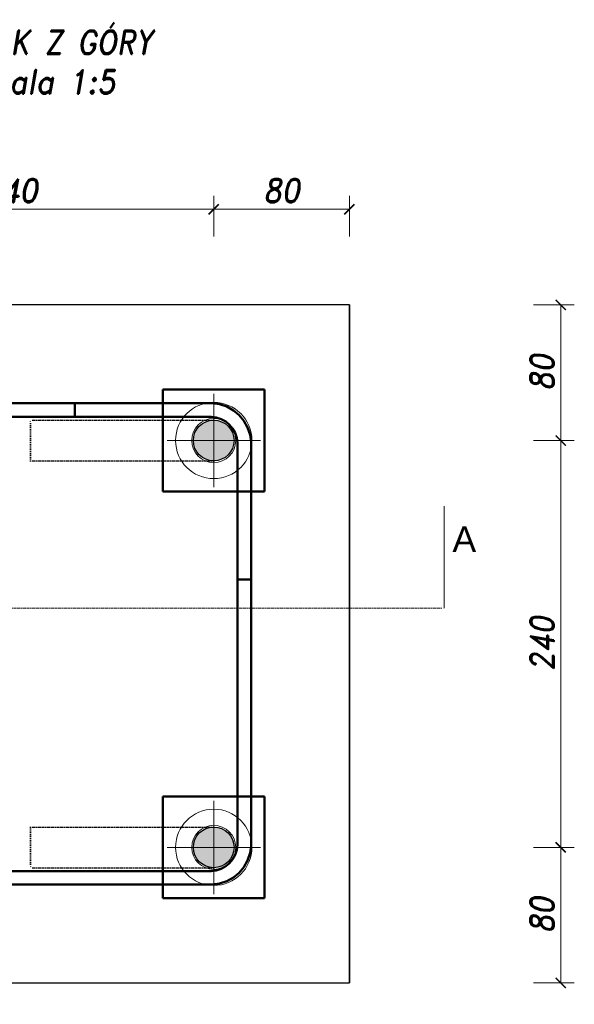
# Model space of a CAD drawing. Header units: millimetres. Extents: x -13383 to -11032, y 6576 to 8462.
# Tile 6 of 6: x -11359 to -11032, y 7813 to 8394. Entities that reach past the tile are written whole.
import ezdxf

# ---------------------------------------------------------------- set-up
doc = ezdxf.new("R2010")
doc.units = ezdxf.units.MM
doc.linetypes.add('PUNKT2_S9', pattern=[1, 0, -1])
for name, color, linetype, lineweight in [('BK_0.50', 3, 'Continuous', 50), ('BK_Beton', 2, 'Continuous', 15), ('XR$1$Ogólne', 7, 'Continuous', 25), ('XR$1$STANDARD', 7, 'Continuous', 25), ('XR$1$Wype³nienie', 7, 'Continuous', 13)]:
    doc.layers.add(name, color=color, linetype=linetype, lineweight=lineweight)
doc.styles.add('ARIAL', font='arial.ttf')
doc.styles.add('ROMAND', font='romand.shx', dxfattribs={"width": 0.9, "oblique": 10})
doc.dimstyles.new('mosstowy1-10', dxfattribs={"dimscale": 2, "dimtxt": 7, "dimasz": 3, "dimexe": 4, "dimexo": 4, "dimgap": 2, "dimtad": 1, "dimdec": 0, "dimtxsty": 'ROMAND', "dimblk": 'ARCHTICK', "dimcen": 4, "dimclrd": 4, "dimclre": 4, "dimclrt": 256, "dimadec": 0, "dimazin": 0, "dimtfac": 1, "dimtdec": 0, "dimtmove": 1, "dimatfit": 3, "dimfxl": 8, "dimfxlon": 1, "dimtfillclr": 256, "dimlwd": 9, "dimlwe": 9, "dimarcsym": 0})

# ---------------------------------------------------------------- blocks, each defined once
blk = doc.blocks.new('_ArchTick')
at = {"layer": 'BK_0.50', "color": 0, "const_width": 0.15}
blk.add_lwpolyline([(-0.5, -0.5), (0.5, 0.5)], dxfattribs=at)
blk = doc.blocks.new('*D264')
at = {"layer": 'BK_Beton', "color": 4, "lineweight": 9, "transparency": 16777216}
for p, q in [((-11484.61, 8266.1), (-11484.61, 8290.1)), ((-11244.61, 8266.1), (-11244.61, 8290.1)), ((-11484.61, 8282.1), (-11244.61, 8282.1))]:
    blk.add_line(p, q, dxfattribs=at)
at = {"layer": 'Defpoints', "color": 0, "lineweight": 25, "transparency": 16777216}
for p in [(-11244.61, 8282.1), (-11484.61, 8165.69), (-11244.61, 8165.69)]:
    blk.add_point(p, dxfattribs=at)
at = {"layer": 'BK_Beton', "color": 4, "lineweight": 9, "transparency": 16777216, "xscale": 6, "yscale": 6, "zscale": 6, "rotation": 180}
blk.add_blockref('_ArchTick', (-11484.61, 8282.1), dxfattribs=at)
at = {"layer": 'BK_Beton', "color": 4, "lineweight": 9, "transparency": 16777216, "xscale": 6, "yscale": 6, "zscale": 6}
blk.add_blockref('_ArchTick', (-11244.61, 8282.1), dxfattribs=at)
at = {"layer": 'BK_Beton', "transparency": 16777216, "insert": (-11364.61, 8293.1), "char_height": 14, "attachment_point": 5, "style": 'ROMAND'}
blk.add_mtext('240', dxfattribs=at)
blk = doc.blocks.new('*D265')
at = {"layer": 'BK_Beton', "color": 4, "lineweight": 9, "transparency": 16777216}
for p, q in [((-11244.61, 8266.1), (-11244.61, 8290.1)), ((-11164.61, 8266.1), (-11164.61, 8290.1)), ((-11244.61, 8282.1), (-11164.61, 8282.1))]:
    blk.add_line(p, q, dxfattribs=at)
at = {"layer": 'Defpoints', "color": 0, "lineweight": 25, "transparency": 16777216}
for p in [(-11164.61, 8282.1), (-11164.61, 8245.69), (-11244.61, 8165.69)]:
    blk.add_point(p, dxfattribs=at)
at = {"layer": 'BK_Beton', "color": 4, "lineweight": 9, "transparency": 16777216, "xscale": 6, "yscale": 6, "zscale": 6, "rotation": 180}
blk.add_blockref('_ArchTick', (-11244.61, 8282.1), dxfattribs=at)
at = {"layer": 'BK_Beton', "color": 4, "lineweight": 9, "transparency": 16777216, "xscale": 6, "yscale": 6, "zscale": 6}
blk.add_blockref('_ArchTick', (-11164.61, 8282.1), dxfattribs=at)
at = {"layer": 'BK_Beton', "transparency": 16777216, "insert": (-11204.61, 8293.1), "char_height": 14, "attachment_point": 5, "style": 'ROMAND'}
blk.add_mtext('80', dxfattribs=at)
blk = doc.blocks.new('*D266')
at = {"layer": 'BK_Beton', "color": 4, "lineweight": 9, "transparency": 16777216}
for p, q in [((-11564.61, 7777.91), (-11564.61, 7753.91)), ((-11164.61, 7777.91), (-11164.61, 7753.91)), ((-11564.61, 7761.91), (-11164.61, 7761.91))]:
    blk.add_line(p, q, dxfattribs=at)
at = {"layer": 'Defpoints', "color": 0, "lineweight": 25, "transparency": 16777216}
for p in [(-11564.61, 7825.68), (-11164.61, 7825.68), (-11164.61, 7761.91)]:
    blk.add_point(p, dxfattribs=at)
at = {"layer": 'BK_Beton', "color": 4, "lineweight": 9, "transparency": 16777216, "xscale": 6, "yscale": 6, "zscale": 6, "rotation": 180}
blk.add_blockref('_ArchTick', (-11564.61, 7761.91), dxfattribs=at)
at = {"layer": 'BK_Beton', "color": 4, "lineweight": 9, "transparency": 16777216, "xscale": 6, "yscale": 6, "zscale": 6}
blk.add_blockref('_ArchTick', (-11164.61, 7761.91), dxfattribs=at)
at = {"layer": 'BK_Beton', "transparency": 16777216, "insert": (-11364.61, 7772.91), "char_height": 14, "attachment_point": 5, "style": 'ROMAND'}
blk.add_mtext('400', dxfattribs=at)
blk = doc.blocks.new('*D267')
at = {"layer": 'BK_Beton', "color": 4, "lineweight": 9, "transparency": 16777216}
for p, q in [((-11055.97, 7905.69), (-11031.97, 7905.69)), ((-11039.97, 7825.69), (-11039.97, 7905.69)), ((-11055.97, 7825.69), (-11031.97, 7825.69))]:
    blk.add_line(p, q, dxfattribs=at)
at = {"layer": 'Defpoints', "color": 0, "lineweight": 25, "transparency": 16777216}
for p in [(-11214.61, 7905.69), (-11039.97, 7905.69), (-11134.61, 7825.69)]:
    blk.add_point(p, dxfattribs=at)
at = {"layer": 'BK_Beton', "color": 4, "lineweight": 9, "transparency": 16777216, "xscale": 6, "yscale": 6, "zscale": 6}
for p, rotation in [((-11039.97, 7905.69), 90), ((-11039.97, 7825.69), 270)]:
    blk.add_blockref('_ArchTick', p, dxfattribs=dict(at, rotation=rotation))
at = {"layer": 'BK_Beton', "transparency": 16777216, "insert": (-11050.97, 7865.69), "char_height": 14, "attachment_point": 5, "rotation": 90, "style": 'ROMAND'}
blk.add_mtext('80', dxfattribs=at)
blk = doc.blocks.new('*D268')
at = {"layer": 'BK_Beton', "color": 4, "lineweight": 9, "transparency": 16777216}
for p, q in [((-11055.97, 8145.69), (-11031.97, 8145.69)), ((-11039.97, 7905.69), (-11039.97, 8145.69)), ((-11055.97, 7905.69), (-11031.97, 7905.69))]:
    blk.add_line(p, q, dxfattribs=at)
at = {"layer": 'Defpoints', "color": 0, "lineweight": 25, "transparency": 16777216}
for p in [(-11214.61, 8145.69), (-11039.97, 8145.69), (-11214.61, 7905.69)]:
    blk.add_point(p, dxfattribs=at)
at = {"layer": 'BK_Beton', "color": 4, "lineweight": 9, "transparency": 16777216, "xscale": 6, "yscale": 6, "zscale": 6}
for p, rotation in [((-11039.97, 8145.69), 90), ((-11039.97, 7905.69), 270)]:
    blk.add_blockref('_ArchTick', p, dxfattribs=dict(at, rotation=rotation))
at = {"layer": 'BK_Beton', "transparency": 16777216, "insert": (-11050.97, 8025.69), "char_height": 14, "attachment_point": 5, "rotation": 90, "style": 'ROMAND'}
blk.add_mtext('240', dxfattribs=at)
blk = doc.blocks.new('*D269')
at = {"layer": 'BK_Beton', "color": 4, "lineweight": 9, "transparency": 16777216}
for p, q in [((-11055.97, 8225.69), (-11031.97, 8225.69)), ((-11039.97, 8145.69), (-11039.97, 8225.69)), ((-11055.97, 8145.69), (-11031.97, 8145.69))]:
    blk.add_line(p, q, dxfattribs=at)
at = {"layer": 'Defpoints', "color": 0, "lineweight": 25, "transparency": 16777216}
for p in [(-11134.61, 8225.69), (-11039.97, 8225.69), (-11214.61, 8145.69)]:
    blk.add_point(p, dxfattribs=at)
at = {"layer": 'BK_Beton', "color": 4, "lineweight": 9, "transparency": 16777216, "xscale": 6, "yscale": 6, "zscale": 6}
for p, rotation in [((-11039.97, 8225.69), 90), ((-11039.97, 8145.69), 270)]:
    blk.add_blockref('_ArchTick', p, dxfattribs=dict(at, rotation=rotation))
at = {"layer": 'BK_Beton', "transparency": 16777216, "insert": (-11050.97, 8185.69), "char_height": 14, "attachment_point": 5, "rotation": 90, "style": 'ROMAND'}
blk.add_mtext('80', dxfattribs=at)

msp = doc.modelspace()

# ---------------------------------------------------------------- hatches: boundary and pattern name
at = {"layer": 'XR$1$Wype³nienie', "linetype": 'Continuous', "lineweight": 25}
for points in [[(-11232.61, 8145.69), (-11232.61, 8145.89), (-11232.61, 8146.1), (-11232.62, 8146.31), (-11232.64, 8146.52), (-11232.65, 8146.73), (-11232.67, 8146.94), (-11232.7, 8147.15), (-11232.72, 8147.36), (-11232.75, 8147.56), (-11232.79, 8147.77), (-11232.83, 8147.98), (-11232.87, 8148.18), (-11232.91, 8148.38), (-11232.96, 8148.59), (-11233.02, 8148.79), (-11233.07, 8148.99), (-11233.13, 8149.19), (-11233.19, 8149.39), (-11233.26, 8149.59), (-11233.33, 8149.79), (-11233.4, 8149.99), (-11233.48, 8150.18), (-11233.56, 8150.37), (-11233.64, 8150.57), (-11233.73, 8150.76), (-11233.82, 8150.95), (-11233.91, 8151.13), (-11234.01, 8151.32), (-11234.11, 8151.5), (-11234.21, 8151.69), (-11234.32, 8151.87), (-11234.43, 8152.04), (-11234.54, 8152.22), (-11234.66, 8152.4), (-11234.78, 8152.57), (-11234.9, 8152.74), (-11235.02, 8152.91), (-11235.15, 8153.07), (-11235.28, 8153.24), (-11235.41, 8153.4), (-11235.55, 8153.56), (-11235.69, 8153.71), (-11235.83, 8153.87), (-11235.97, 8154.02), (-11236.12, 8154.17), (-11236.27, 8154.32), (-11236.42, 8154.46), (-11236.58, 8154.6), (-11236.73, 8154.74), (-11236.89, 8154.88), (-11237.05, 8155.01), (-11237.22, 8155.14), (-11237.38, 8155.27), (-11237.55, 8155.39), (-11237.72, 8155.52), (-11237.9, 8155.63), (-11238.07, 8155.75), (-11238.25, 8155.86), (-11238.43, 8155.97), (-11238.61, 8156.08), (-11238.79, 8156.18), (-11238.97, 8156.28), (-11239.16, 8156.38), (-11239.35, 8156.47), (-11239.54, 8156.56), (-11239.73, 8156.65), (-11239.92, 8156.73), (-11240.11, 8156.81), (-11240.31, 8156.89), (-11240.5, 8156.96), (-11240.7, 8157.03), (-11240.9, 8157.1), (-11241.1, 8157.16), (-11241.3, 8157.22), (-11241.5, 8157.28), (-11241.7, 8157.33), (-11241.91, 8157.38), (-11242.11, 8157.42), (-11242.32, 8157.46), (-11242.52, 8157.5), (-11242.73, 8157.54), (-11242.94, 8157.57), (-11243.14, 8157.6), (-11243.35, 8157.62), (-11243.56, 8157.64), (-11243.77, 8157.66), (-11243.98, 8157.67), (-11244.19, 8157.68), (-11244.4, 8157.68), (-11244.61, 8157.69), (-11244.82, 8157.68), (-11245.03, 8157.68), (-11245.23, 8157.67), (-11245.44, 8157.66), (-11245.65, 8157.64), (-11245.86, 8157.62), (-11246.07, 8157.6), (-11246.28, 8157.57), (-11246.48, 8157.54), (-11246.69, 8157.5), (-11246.9, 8157.46), (-11247.1, 8157.42), (-11247.31, 8157.38), (-11247.51, 8157.33), (-11247.71, 8157.28), (-11247.91, 8157.22), (-11248.11, 8157.16), (-11248.31, 8157.1), (-11248.51, 8157.03), (-11248.71, 8156.96), (-11248.91, 8156.89), (-11249.1, 8156.81), (-11249.3, 8156.73), (-11249.49, 8156.65), (-11249.68, 8156.56), (-11249.87, 8156.47), (-11250.05, 8156.38), (-11250.24, 8156.28), (-11250.42, 8156.18), (-11250.61, 8156.08), (-11250.79, 8155.97), (-11250.97, 8155.86), (-11251.14, 8155.75), (-11251.32, 8155.63), (-11251.49, 8155.52), (-11251.66, 8155.39), (-11251.83, 8155.27), (-11251.99, 8155.14), (-11252.16, 8155.01), (-11252.32, 8154.88), (-11252.48, 8154.74), (-11252.64, 8154.6), (-11252.79, 8154.46), (-11252.94, 8154.32), (-11253.09, 8154.17), (-11253.24, 8154.02), (-11253.38, 8153.87), (-11253.52, 8153.71), (-11253.66, 8153.56), (-11253.8, 8153.4), (-11253.93, 8153.24), (-11254.06, 8153.07), (-11254.19, 8152.91), (-11254.31, 8152.74), (-11254.44, 8152.57), (-11254.55, 8152.4), (-11254.67, 8152.22), (-11254.78, 8152.04), (-11254.89, 8151.87), (-11255, 8151.69), (-11255.1, 8151.5), (-11255.2, 8151.32), (-11255.3, 8151.13), (-11255.39, 8150.95), (-11255.48, 8150.76), (-11255.57, 8150.57), (-11255.65, 8150.37), (-11255.73, 8150.18), (-11255.81, 8149.99), (-11255.88, 8149.79), (-11255.95, 8149.59), (-11256.02, 8149.39), (-11256.08, 8149.19), (-11256.14, 8148.99), (-11256.2, 8148.79), (-11256.25, 8148.59), (-11256.3, 8148.38), (-11256.34, 8148.18), (-11256.39, 8147.98), (-11256.42, 8147.77), (-11256.46, 8147.56), (-11256.49, 8147.36), (-11256.52, 8147.15), (-11256.54, 8146.94), (-11256.56, 8146.73), (-11256.58, 8146.52), (-11256.59, 8146.31), (-11256.6, 8146.1), (-11256.6, 8145.89), (-11256.61, 8145.69), (-11256.6, 8145.48), (-11256.6, 8145.27), (-11256.59, 8145.06), (-11256.58, 8144.85), (-11256.56, 8144.64), (-11256.54, 8144.43), (-11256.52, 8144.22), (-11256.49, 8144.02), (-11256.46, 8143.81), (-11256.42, 8143.6), (-11256.39, 8143.4), (-11256.34, 8143.19), (-11256.3, 8142.99), (-11256.25, 8142.78), (-11256.2, 8142.58), (-11256.14, 8142.38), (-11256.08, 8142.18), (-11256.02, 8141.98), (-11255.95, 8141.78), (-11255.88, 8141.58), (-11255.81, 8141.38), (-11255.73, 8141.19), (-11255.65, 8141), (-11255.57, 8140.8), (-11255.48, 8140.61), (-11255.39, 8140.42), (-11255.3, 8140.24), (-11255.2, 8140.05), (-11255.1, 8139.87), (-11255, 8139.69), (-11254.89, 8139.5), (-11254.78, 8139.33), (-11254.67, 8139.15), (-11254.55, 8138.98), (-11254.44, 8138.8), (-11254.31, 8138.63), (-11254.19, 8138.46), (-11254.06, 8138.3), (-11253.93, 8138.13), (-11253.8, 8137.97), (-11253.66, 8137.81), (-11253.52, 8137.66), (-11253.38, 8137.5), (-11253.24, 8137.35), (-11253.09, 8137.2), (-11252.94, 8137.05), (-11252.79, 8136.91), (-11252.64, 8136.77), (-11252.48, 8136.63), (-11252.32, 8136.49), (-11252.16, 8136.36), (-11251.99, 8136.23), (-11251.83, 8136.1), (-11251.66, 8135.98), (-11251.49, 8135.86), (-11251.32, 8135.74), (-11251.14, 8135.62), (-11250.97, 8135.51), (-11250.79, 8135.4), (-11250.61, 8135.29), (-11250.42, 8135.19), (-11250.24, 8135.09), (-11250.05, 8134.99), (-11249.87, 8134.9), (-11249.68, 8134.81), (-11249.49, 8134.72), (-11249.3, 8134.64), (-11249.1, 8134.56), (-11248.91, 8134.48), (-11248.71, 8134.41), (-11248.51, 8134.34), (-11248.31, 8134.27), (-11248.11, 8134.21), (-11247.91, 8134.15), (-11247.71, 8134.09), (-11247.51, 8134.04), (-11247.31, 8133.99), (-11247.1, 8133.95), (-11246.9, 8133.91), (-11246.69, 8133.87), (-11246.48, 8133.83), (-11246.28, 8133.8), (-11246.07, 8133.77), (-11245.86, 8133.75), (-11245.65, 8133.73), (-11245.44, 8133.71), (-11245.23, 8133.7), (-11245.03, 8133.69), (-11244.82, 8133.69), (-11244.61, 8133.69), (-11244.4, 8133.69), (-11244.19, 8133.69), (-11243.98, 8133.7), (-11243.77, 8133.71), (-11243.56, 8133.73), (-11243.35, 8133.75), (-11243.14, 8133.77), (-11242.94, 8133.8), (-11242.73, 8133.83), (-11242.52, 8133.87), (-11242.32, 8133.91), (-11242.11, 8133.95), (-11241.91, 8133.99), (-11241.7, 8134.04), (-11241.5, 8134.09), (-11241.3, 8134.15), (-11241.1, 8134.21), (-11240.9, 8134.27), (-11240.7, 8134.34), (-11240.5, 8134.41), (-11240.31, 8134.48), (-11240.11, 8134.56), (-11239.92, 8134.64), (-11239.73, 8134.72), (-11239.54, 8134.81), (-11239.35, 8134.9), (-11239.16, 8134.99), (-11238.97, 8135.09), (-11238.79, 8135.19), (-11238.61, 8135.29), (-11238.43, 8135.4), (-11238.25, 8135.51), (-11238.07, 8135.62), (-11237.9, 8135.74), (-11237.72, 8135.86), (-11237.55, 8135.98), (-11237.38, 8136.1), (-11237.22, 8136.23), (-11237.05, 8136.36), (-11236.89, 8136.49), (-11236.73, 8136.63), (-11236.58, 8136.77), (-11236.42, 8136.91), (-11236.27, 8137.05), (-11236.12, 8137.2), (-11235.97, 8137.35), (-11235.83, 8137.5), (-11235.69, 8137.66), (-11235.55, 8137.81), (-11235.41, 8137.97), (-11235.28, 8138.13), (-11235.15, 8138.3), (-11235.02, 8138.46), (-11234.9, 8138.63), (-11234.78, 8138.8), (-11234.66, 8138.98), (-11234.54, 8139.15), (-11234.43, 8139.33), (-11234.32, 8139.5), (-11234.21, 8139.69), (-11234.11, 8139.87), (-11234.01, 8140.05), (-11233.91, 8140.24), (-11233.82, 8140.42), (-11233.73, 8140.61), (-11233.64, 8140.8), (-11233.56, 8141), (-11233.48, 8141.19), (-11233.4, 8141.38), (-11233.33, 8141.58), (-11233.26, 8141.78), (-11233.19, 8141.98), (-11233.13, 8142.18), (-11233.07, 8142.38), (-11233.02, 8142.58), (-11232.96, 8142.78), (-11232.91, 8142.99), (-11232.87, 8143.19), (-11232.83, 8143.4), (-11232.79, 8143.6), (-11232.75, 8143.81), (-11232.72, 8144.02), (-11232.7, 8144.22), (-11232.67, 8144.43), (-11232.65, 8144.64), (-11232.64, 8144.85), (-11232.62, 8145.06), (-11232.61, 8145.27), (-11232.61, 8145.48)], [(-11232.61, 7905.69), (-11232.61, 7905.89), (-11232.61, 7906.1), (-11232.62, 7906.31), (-11232.64, 7906.52), (-11232.65, 7906.73), (-11232.67, 7906.94), (-11232.7, 7907.15), (-11232.72, 7907.36), (-11232.75, 7907.56), (-11232.79, 7907.77), (-11232.83, 7907.98), (-11232.87, 7908.18), (-11232.91, 7908.38), (-11232.96, 7908.59), (-11233.02, 7908.79), (-11233.07, 7908.99), (-11233.13, 7909.19), (-11233.19, 7909.39), (-11233.26, 7909.59), (-11233.33, 7909.79), (-11233.4, 7909.99), (-11233.48, 7910.18), (-11233.56, 7910.37), (-11233.64, 7910.57), (-11233.73, 7910.76), (-11233.82, 7910.95), (-11233.91, 7911.13), (-11234.01, 7911.32), (-11234.11, 7911.5), (-11234.21, 7911.69), (-11234.32, 7911.87), (-11234.43, 7912.04), (-11234.54, 7912.22), (-11234.66, 7912.4), (-11234.78, 7912.57), (-11234.9, 7912.74), (-11235.02, 7912.91), (-11235.15, 7913.07), (-11235.28, 7913.24), (-11235.41, 7913.4), (-11235.55, 7913.56), (-11235.69, 7913.71), (-11235.83, 7913.87), (-11235.97, 7914.02), (-11236.12, 7914.17), (-11236.27, 7914.32), (-11236.42, 7914.46), (-11236.58, 7914.6), (-11236.73, 7914.74), (-11236.89, 7914.88), (-11237.05, 7915.01), (-11237.22, 7915.14), (-11237.38, 7915.27), (-11237.55, 7915.39), (-11237.72, 7915.52), (-11237.9, 7915.63), (-11238.07, 7915.75), (-11238.25, 7915.86), (-11238.43, 7915.97), (-11238.61, 7916.08), (-11238.79, 7916.18), (-11238.97, 7916.28), (-11239.16, 7916.38), (-11239.35, 7916.47), (-11239.54, 7916.56), (-11239.73, 7916.65), (-11239.92, 7916.73), (-11240.11, 7916.81), (-11240.31, 7916.89), (-11240.5, 7916.96), (-11240.7, 7917.03), (-11240.9, 7917.1), (-11241.1, 7917.16), (-11241.3, 7917.22), (-11241.5, 7917.28), (-11241.7, 7917.33), (-11241.91, 7917.38), (-11242.11, 7917.42), (-11242.32, 7917.46), (-11242.52, 7917.5), (-11242.73, 7917.54), (-11242.94, 7917.57), (-11243.14, 7917.6), (-11243.35, 7917.62), (-11243.56, 7917.64), (-11243.77, 7917.66), (-11243.98, 7917.67), (-11244.19, 7917.68), (-11244.4, 7917.68), (-11244.61, 7917.69), (-11244.82, 7917.68), (-11245.03, 7917.68), (-11245.23, 7917.67), (-11245.44, 7917.66), (-11245.65, 7917.64), (-11245.86, 7917.62), (-11246.07, 7917.6), (-11246.28, 7917.57), (-11246.48, 7917.54), (-11246.69, 7917.5), (-11246.9, 7917.46), (-11247.1, 7917.42), (-11247.31, 7917.38), (-11247.51, 7917.33), (-11247.71, 7917.28), (-11247.91, 7917.22), (-11248.11, 7917.16), (-11248.31, 7917.1), (-11248.51, 7917.03), (-11248.71, 7916.96), (-11248.91, 7916.89), (-11249.1, 7916.81), (-11249.3, 7916.73), (-11249.49, 7916.65), (-11249.68, 7916.56), (-11249.87, 7916.47), (-11250.05, 7916.38), (-11250.24, 7916.28), (-11250.42, 7916.18), (-11250.61, 7916.08), (-11250.79, 7915.97), (-11250.97, 7915.86), (-11251.14, 7915.75), (-11251.32, 7915.63), (-11251.49, 7915.52), (-11251.66, 7915.39), (-11251.83, 7915.27), (-11251.99, 7915.14), (-11252.16, 7915.01), (-11252.32, 7914.88), (-11252.48, 7914.74), (-11252.64, 7914.6), (-11252.79, 7914.46), (-11252.94, 7914.32), (-11253.09, 7914.17), (-11253.24, 7914.02), (-11253.38, 7913.87), (-11253.52, 7913.71), (-11253.66, 7913.56), (-11253.8, 7913.4), (-11253.93, 7913.24), (-11254.06, 7913.07), (-11254.19, 7912.91), (-11254.31, 7912.74), (-11254.44, 7912.57), (-11254.55, 7912.4), (-11254.67, 7912.22), (-11254.78, 7912.04), (-11254.89, 7911.87), (-11255, 7911.69), (-11255.1, 7911.5), (-11255.2, 7911.32), (-11255.3, 7911.13), (-11255.39, 7910.95), (-11255.48, 7910.76), (-11255.57, 7910.57), (-11255.65, 7910.37), (-11255.73, 7910.18), (-11255.81, 7909.99), (-11255.88, 7909.79), (-11255.95, 7909.59), (-11256.02, 7909.39), (-11256.08, 7909.19), (-11256.14, 7908.99), (-11256.2, 7908.79), (-11256.25, 7908.59), (-11256.3, 7908.38), (-11256.34, 7908.18), (-11256.39, 7907.98), (-11256.42, 7907.77), (-11256.46, 7907.56), (-11256.49, 7907.36), (-11256.52, 7907.15), (-11256.54, 7906.94), (-11256.56, 7906.73), (-11256.58, 7906.52), (-11256.59, 7906.31), (-11256.6, 7906.1), (-11256.6, 7905.89), (-11256.61, 7905.69), (-11256.6, 7905.48), (-11256.6, 7905.27), (-11256.59, 7905.06), (-11256.58, 7904.85), (-11256.56, 7904.64), (-11256.54, 7904.43), (-11256.52, 7904.22), (-11256.49, 7904.02), (-11256.46, 7903.81), (-11256.42, 7903.6), (-11256.39, 7903.4), (-11256.34, 7903.19), (-11256.3, 7902.99), (-11256.25, 7902.78), (-11256.2, 7902.58), (-11256.14, 7902.38), (-11256.08, 7902.18), (-11256.02, 7901.98), (-11255.95, 7901.78), (-11255.88, 7901.58), (-11255.81, 7901.38), (-11255.73, 7901.19), (-11255.65, 7901), (-11255.57, 7900.8), (-11255.48, 7900.61), (-11255.39, 7900.42), (-11255.3, 7900.24), (-11255.2, 7900.05), (-11255.1, 7899.87), (-11255, 7899.69), (-11254.89, 7899.5), (-11254.78, 7899.33), (-11254.67, 7899.15), (-11254.55, 7898.98), (-11254.44, 7898.8), (-11254.31, 7898.63), (-11254.19, 7898.46), (-11254.06, 7898.3), (-11253.93, 7898.13), (-11253.8, 7897.97), (-11253.66, 7897.81), (-11253.52, 7897.66), (-11253.38, 7897.5), (-11253.24, 7897.35), (-11253.09, 7897.2), (-11252.94, 7897.05), (-11252.79, 7896.91), (-11252.64, 7896.77), (-11252.48, 7896.63), (-11252.32, 7896.49), (-11252.16, 7896.36), (-11251.99, 7896.23), (-11251.83, 7896.1), (-11251.66, 7895.98), (-11251.49, 7895.86), (-11251.32, 7895.74), (-11251.14, 7895.62), (-11250.97, 7895.51), (-11250.79, 7895.4), (-11250.61, 7895.29), (-11250.42, 7895.19), (-11250.24, 7895.09), (-11250.05, 7894.99), (-11249.87, 7894.9), (-11249.68, 7894.81), (-11249.49, 7894.72), (-11249.3, 7894.64), (-11249.1, 7894.56), (-11248.91, 7894.48), (-11248.71, 7894.41), (-11248.51, 7894.34), (-11248.31, 7894.27), (-11248.11, 7894.21), (-11247.91, 7894.15), (-11247.71, 7894.09), (-11247.51, 7894.04), (-11247.31, 7893.99), (-11247.1, 7893.95), (-11246.9, 7893.91), (-11246.69, 7893.87), (-11246.48, 7893.83), (-11246.28, 7893.8), (-11246.07, 7893.77), (-11245.86, 7893.75), (-11245.65, 7893.73), (-11245.44, 7893.71), (-11245.23, 7893.7), (-11245.03, 7893.69), (-11244.82, 7893.69), (-11244.61, 7893.69), (-11244.4, 7893.69), (-11244.19, 7893.69), (-11243.98, 7893.7), (-11243.77, 7893.71), (-11243.56, 7893.73), (-11243.35, 7893.75), (-11243.14, 7893.77), (-11242.94, 7893.8), (-11242.73, 7893.83), (-11242.52, 7893.87), (-11242.32, 7893.91), (-11242.11, 7893.95), (-11241.91, 7893.99), (-11241.7, 7894.04), (-11241.5, 7894.09), (-11241.3, 7894.15), (-11241.1, 7894.21), (-11240.9, 7894.27), (-11240.7, 7894.34), (-11240.5, 7894.41), (-11240.31, 7894.48), (-11240.11, 7894.56), (-11239.92, 7894.64), (-11239.73, 7894.72), (-11239.54, 7894.81), (-11239.35, 7894.9), (-11239.16, 7894.99), (-11238.97, 7895.09), (-11238.79, 7895.19), (-11238.61, 7895.29), (-11238.43, 7895.4), (-11238.25, 7895.51), (-11238.07, 7895.62), (-11237.9, 7895.74), (-11237.72, 7895.86), (-11237.55, 7895.98), (-11237.38, 7896.1), (-11237.22, 7896.23), (-11237.05, 7896.36), (-11236.89, 7896.49), (-11236.73, 7896.63), (-11236.58, 7896.77), (-11236.42, 7896.91), (-11236.27, 7897.05), (-11236.12, 7897.2), (-11235.97, 7897.35), (-11235.83, 7897.5), (-11235.69, 7897.66), (-11235.55, 7897.81), (-11235.41, 7897.97), (-11235.28, 7898.13), (-11235.15, 7898.3), (-11235.02, 7898.46), (-11234.9, 7898.63), (-11234.78, 7898.8), (-11234.66, 7898.98), (-11234.54, 7899.15), (-11234.43, 7899.33), (-11234.32, 7899.5), (-11234.21, 7899.69), (-11234.11, 7899.87), (-11234.01, 7900.05), (-11233.91, 7900.24), (-11233.82, 7900.42), (-11233.73, 7900.61), (-11233.64, 7900.8), (-11233.56, 7901), (-11233.48, 7901.19), (-11233.4, 7901.38), (-11233.33, 7901.58), (-11233.26, 7901.78), (-11233.19, 7901.98), (-11233.13, 7902.18), (-11233.07, 7902.38), (-11233.02, 7902.58), (-11232.96, 7902.78), (-11232.91, 7902.99), (-11232.87, 7903.19), (-11232.83, 7903.4), (-11232.79, 7903.6), (-11232.75, 7903.81), (-11232.72, 7904.02), (-11232.7, 7904.22), (-11232.67, 7904.43), (-11232.65, 7904.64), (-11232.64, 7904.85), (-11232.62, 7905.06), (-11232.61, 7905.27), (-11232.61, 7905.48)]]:
    msp.add_hatch(color=12, dxfattribs=at).paths.add_polyline_path(points)

# ---------------------------------------------------------------- linework, layer by layer
at = {"layer": 'XR$1$Ogólne', "color": 30, "linetype": 'Continuous', "lineweight": 50}
for p, q in [((-11245.46, 8167.69), (-11483.76, 8167.69)), ((-11245.46, 8167.69), (-11326.61, 8167.69)), ((-11326.61, 8167.69), (-11326.61, 8159.69)), ((-11241.29, 8167.1), (-11245.46, 8167.69)), ((-11241.29, 8167.1), (-11245.46, 8167.69)), ((-11236.93, 8165.67), (-11241.29, 8167.1)), ((-11236.93, 8165.67), (-11241.29, 8167.1)), ((-11232.93, 8163.43), (-11236.93, 8165.67)), ((-11232.93, 8163.43), (-11236.93, 8165.67)), ((-11229.62, 8160.67), (-11232.93, 8163.43)), ((-11229.62, 8160.67), (-11232.93, 8163.43)), ((-11226.87, 8157.36), (-11229.62, 8160.67)), ((-11226.87, 8157.36), (-11229.62, 8160.67)), ((-11483.2, 8159.69), (-11246.01, 8159.69)), ((-11326.61, 8159.69), (-11246.01, 8159.69)), ((-11246.01, 8159.69), (-11243.1, 8159.28)), ((-11246.01, 8159.69), (-11243.1, 8159.28)), ((-11243.1, 8159.28), (-11240.17, 8158.31)), ((-11243.1, 8159.28), (-11240.17, 8158.31)), ((-11240.17, 8158.31), (-11237.48, 8156.81)), ((-11240.17, 8158.31), (-11237.48, 8156.81)), ((-11237.48, 8156.81), (-11235.3, 8154.99)), ((-11237.48, 8156.81), (-11235.3, 8154.99)), ((-11235.3, 8154.99), (-11233.48, 8152.81)), ((-11235.3, 8154.99), (-11233.48, 8152.81)), ((-11224.62, 8153.36), (-11226.87, 8157.36)), ((-11224.62, 8153.36), (-11226.87, 8157.36)), ((-11233.48, 8152.81), (-11231.98, 8150.12)), ((-11233.48, 8152.81), (-11231.98, 8150.12)), ((-11231.98, 8150.12), (-11231.01, 8147.19)), ((-11231.98, 8150.12), (-11231.01, 8147.19)), ((-11223.19, 8149.01), (-11224.62, 8153.36)), ((-11223.19, 8149.01), (-11224.62, 8153.36)), ((-11222.61, 8144.83), (-11223.19, 8149.01)), ((-11222.61, 8144.83), (-11223.19, 8149.01)), ((-11231.01, 8147.19), (-11230.61, 8144.28)), ((-11231.01, 8147.19), (-11230.61, 8144.28)), ((-11230.61, 8144.28), (-11230.61, 7907.09)), ((-11230.61, 8144.28), (-11230.61, 8063.69)), ((-11222.61, 8063.69), (-11222.61, 8144.83)), ((-11222.61, 7906.54), (-11222.61, 8144.83)), ((-11230.61, 8063.69), (-11222.61, 8063.69)), ((-11230.61, 7907.09), (-11231.01, 7904.18)), ((-11223.19, 7902.36), (-11222.61, 7906.54)), ((-11231.98, 7901.25), (-11233.48, 7898.56)), ((-11231.01, 7904.18), (-11231.98, 7901.25)), ((-11224.62, 7898.01), (-11223.19, 7902.36)), ((-11237.48, 7894.56), (-11240.17, 7893.06)), ((-11235.3, 7896.38), (-11237.48, 7894.56)), ((-11233.48, 7898.56), (-11235.3, 7896.38)), ((-11229.62, 7890.7), (-11226.87, 7894.01)), ((-11226.87, 7894.01), (-11224.62, 7898.01)), ((-11246.01, 7891.69), (-11483.2, 7891.69)), ((-11243.1, 7892.09), (-11246.01, 7891.69)), ((-11240.17, 7893.06), (-11243.1, 7892.09)), ((-11236.93, 7885.7), (-11232.93, 7887.94)), ((-11232.93, 7887.94), (-11229.62, 7890.7)), ((-11483.76, 7883.69), (-11245.46, 7883.69)), ((-11245.46, 7883.69), (-11241.29, 7884.27)), ((-11241.29, 7884.27), (-11236.93, 7885.7))]:
    msp.add_line(p, q, dxfattribs=at)
at = {"layer": 'XR$1$STANDARD', "color": 7, "linetype": 'Continuous', "lineweight": 25}
for p, q in [((-11164.61, 8225.69), (-11564.61, 8225.69)), ((-11164.61, 8225.69), (-11564.61, 8225.69)), ((-11164.61, 7825.69), (-11164.61, 8225.69)), ((-11164.61, 8225.69), (-11164.61, 7825.69)), ((-11564.61, 7825.69), (-11164.61, 7825.69)), ((-11564.61, 7825.69), (-11164.61, 7825.69))]:
    msp.add_line(p, q, dxfattribs=at)
at = {"layer": 'XR$1$STANDARD', "color": 7, "linetype": 'Continuous', "lineweight": 50}
for p, q in [((-11274.61, 8175.69), (-11274.61, 8115.69)), ((-11214.61, 8175.69), (-11274.61, 8175.69)), ((-11214.61, 8115.69), (-11214.61, 8175.69)), ((-11274.61, 8115.69), (-11214.61, 8115.69)), ((-11274.61, 7935.69), (-11274.61, 7875.69)), ((-11214.61, 7935.69), (-11274.61, 7935.69)), ((-11214.61, 7875.69), (-11214.61, 7935.69)), ((-11274.61, 7875.69), (-11214.61, 7875.69))]:
    msp.add_line(p, q, dxfattribs=at)
at = {"layer": 'XR$1$STANDARD', "color": 7, "linetype": 'Continuous', "lineweight": 13}
for p, q in [((-11244.61, 8118.19), (-11244.61, 8173.19)), ((-11244.61, 8127.69), (-11244.61, 8163.69)), ((-11217.11, 8145.69), (-11272.11, 8145.69)), ((-11226.61, 8145.69), (-11262.61, 8145.69)), ((-11108.67, 8046.87), (-11108.67, 8106.87)), ((-11244.61, 7878.17), (-11244.61, 7933.17)), ((-11244.61, 7887.69), (-11244.61, 7923.69)), ((-11217.11, 7905.67), (-11272.11, 7905.67)), ((-11226.61, 7905.69), (-11262.61, 7905.69))]:
    msp.add_line(p, q, dxfattribs=at)
at = {"layer": 'XR$1$STANDARD', "color": 7, "linetype": 'PUNKT2_S9', "lineweight": 25}
for p, q in [((-11352.61, 8133.69), (-11352.61, 8157.69)), ((-11244.61, 8157.69), (-11352.61, 8157.69)), ((-11244.61, 8133.69), (-11352.61, 8133.69)), ((-11352.61, 7917.69), (-11352.61, 7893.69)), ((-11244.61, 7917.69), (-11352.61, 7917.69)), ((-11244.61, 7893.69), (-11352.61, 7893.69))]:
    msp.add_line(p, q, dxfattribs=at)
at = {"layer": 'XR$1$STANDARD', "color": 7, "linetype": 'PUNKT2_S9', "lineweight": 13}
msp.add_line((-11618.67, 8046.87), (-11108.67, 8046.87), dxfattribs=at)
at = {"layer": 'XR$1$STANDARD', "color": 7, "linetype": 'Continuous', "lineweight": 13}
for centre, radius in [((-11244.61, 8145.69), 22.5), ((-11244.61, 8145.69), 13), ((-11244.61, 7905.69), 22.5), ((-11244.61, 7905.69), 13)]:
    msp.add_circle(centre, radius, dxfattribs=at)
at = {"layer": 'XR$1$STANDARD', "color": 7, "linetype": 'Continuous', "lineweight": 25}
for centre in [(-11244.61, 8145.69), (-11244.61, 7905.69)]:
    msp.add_circle(centre, 12, dxfattribs=at)

# ---------------------------------------------------------------- texts
at = {"layer": 'BK_Beton', "insert": (-11343.68, 8368.91), "char_height": 14, "attachment_point": 5, "style": 'ROMAND'}
msp.add_mtext('WIDOK Z GÓRY\\Pskala 1:5', dxfattribs=at)
at = {"layer": 'BK_Beton', "insert": (-11103.82, 8079.98), "char_height": 15, "width": 21.4866, "attachment_point": 7, "style": 'ARIAL'}
msp.add_mtext('\\W1.00;A', dxfattribs=at)

# ---------------------------------------------------------------- dimensions: what is measured, and where the dimension line sits
at = {"layer": 'BK_Beton'}
for base, p1, p2, picture, middle in [((-11244.61, 8282.1), (-11484.61, 8165.69), (-11244.61, 8165.69), '*D264', (-11364.61, 8293.1)), ((-11164.61, 8282.1), (-11244.61, 8165.69), (-11164.61, 8245.69), '*D265', (-11204.61, 8293.1)), ((-11164.61, 7761.91), (-11564.61, 7825.68), (-11164.61, 7825.68), '*D266', (-11364.61, 7772.91))]:
    dim = msp.add_linear_dim(base=base, p1=p1, p2=p2, dimstyle='mosstowy1-10', dxfattribs=at)
    dim.commit()
    dim.dimension.update_dxf_attribs({"geometry": picture, "text_midpoint": middle})
for base, p1, p2, picture, middle in [((-11039.97, 8225.69), (-11214.61, 8145.69), (-11134.61, 8225.69), '*D269', (-11050.97, 8185.69)), ((-11039.97, 8145.69), (-11214.61, 7905.69), (-11214.61, 8145.69), '*D268', (-11050.97, 8025.69)), ((-11039.97, 7905.69), (-11134.61, 7825.69), (-11214.61, 7905.69), '*D267', (-11050.97, 7865.69))]:
    dim = msp.add_linear_dim(base=base, p1=p1, p2=p2, angle=90, dimstyle='mosstowy1-10', dxfattribs=at)
    dim.commit()
    dim.dimension.update_dxf_attribs({"geometry": picture, "text_midpoint": middle})

doc.saveas('drawing.dxf')
